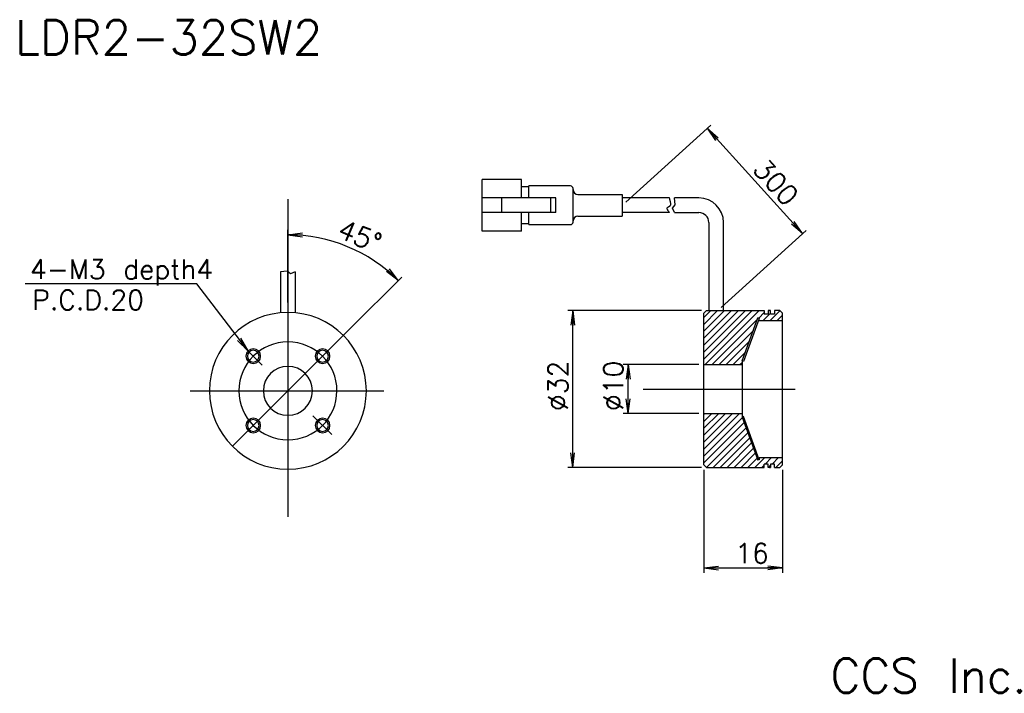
# Model space of a CAD drawing. Extents: x 36 to 237, y 44 to 181.
import ezdxf

# ---------------------------------------------------------------- set-up
doc = ezdxf.new("R2010")
doc.units = 0
doc.header["$MEASUREMENT"] = 0
doc.layers.get('0').update_dxf_attribs({"linetype": 'CONTINUOUS'})
doc.styles.add('Font_0', font='txt', dxfattribs={"bigfont": 'BIGFONT'})

# ---------------------------------------------------------------- blocks, each defined once
blk = doc.blocks.new('PLY0')
at = {"color": 7, "linetype": 'Continuous'}
for p, q in [((183.0783, 111.6465), (186.2788, 120.4398)), ((186.5607, 120.3372), (183.3602, 111.5439)), ((183.3602, 111.5439), (183.0783, 111.6465))]:
    blk.add_line(p, q, dxfattribs=at)
blk = doc.blocks.new('PLY1')
at = {"color": 7, "linetype": 'Continuous'}
for p, q in [((183.3602, 100.2728), (183.0783, 100.1702)), ((183.0783, 100.1702), (186.2788, 91.37687)), ((186.5607, 91.47948), (183.3602, 100.2728))]:
    blk.add_line(p, q, dxfattribs=at)
blk = doc.blocks.new('PLY2')
at = {"color": 7, "linetype": 'Continuous'}
for p, q in [((175.2607, 112.0358), (185.1333, 121.9084)), ((175.2607, 113.45), (183.7191, 121.9084)), ((175.2607, 114.8642), (182.3049, 121.9084)), ((175.2607, 116.2784), (180.8907, 121.9084)), ((175.2607, 117.6926), (179.4765, 121.9084)), ((175.2607, 119.1068), (178.0622, 121.9084)), ((175.2607, 120.521), (176.648, 121.9084)), ((175.5475, 110.9083), (186.5475, 121.9084)), ((186.436, 120.3826), (187.5607, 121.5073)), ((187.3759, 119.9084), (188.8607, 121.3931)), ((188.7902, 119.9084), (190.7755, 121.8936)), ((190.2044, 119.9084), (191.2607, 120.9647)), ((176.9617, 110.9083), (186.1561, 120.1027)), ((178.3759, 110.9083), (185.3468, 117.8792)), ((179.7901, 110.9083), (184.5375, 115.6557)), ((181.2044, 110.9083), (183.7283, 113.4322)), ((182.6186, 110.9083), (183.0607, 111.3505)), ((175.2607, 93.65099), (182.5181, 100.9083)), ((175.2607, 95.06521), (181.1039, 100.9083)), ((175.2607, 96.47942), (179.6897, 100.9083)), ((175.2607, 97.89363), (178.2755, 100.9083)), ((175.2607, 99.30785), (176.8612, 100.9083)), ((175.2607, 100.7221), (175.447, 100.9083)), ((175.2607, 92.23678), (183.1092, 100.0853)), ((175.2607, 90.82256), (183.4866, 99.04844)), ((175.7607, 89.90836), (183.864, 98.0116)), ((177.1749, 89.90836), (184.2413, 96.97477)), ((178.5892, 89.90836), (184.6187, 95.93792)), ((180.0034, 89.90836), (184.9961, 94.90108)), ((181.4176, 89.90836), (185.3735, 93.86425)), ((182.8318, 89.90836), (185.7509, 92.82742)), ((184.246, 89.90836), (186.1282, 91.79058)), ((185.6602, 89.90836), (187.6602, 91.90836)), ((187.0744, 89.90836), (187.5607, 90.39465)), ((187.7744, 90.60835), (189.0744, 91.90836)), ((189.1886, 90.60835), (190.4886, 91.90836)), ((189.9029, 89.90836), (191.2607, 91.26621)), ((188.4886, 89.90836), (188.8607, 90.28043))]:
    blk.add_line(p, q, dxfattribs=at)
blk = doc.blocks.new('PLY3')
at = {"color": 4, "linetype": 'Continuous'}
for p, q in [((71.8186, 127.3781), (36.8186, 127.3781)), ((82.27939, 113.6745), (71.8186, 127.3781))]:
    blk.add_line(p, q, dxfattribs=at)
at = {"color": 7, "linetype": 'Continuous'}
for q in [(80.16338, 115.8012), (80.45906, 116.0592), (80.78588, 116.2764)]:
    blk.add_line((82.27939, 113.6745), q, dxfattribs=at)
blk = doc.blocks.new('PLY5')
at = {"color": 7, "linetype": 'Continuous'}
for q in [(177.9162, 156.9021), (178.189, 157.1841), (177.6089, 156.6581)]:
    blk.add_line((175.9011, 159.1246), q, dxfattribs=at)
blk = doc.blocks.new('PLY6')
at = {"color": 7, "linetype": 'Continuous'}
for q in [(193.1074, 139.565), (193.3803, 139.847), (193.6876, 140.091)]:
    blk.add_line((195.3954, 137.6246), q, dxfattribs=at)
blk = doc.blocks.new('PLY7')
at = {"color": 7, "linetype": 'Continuous'}
for p, q in [((90.25672, 129.9728), (88.87878, 129.8374)), ((90.9642, 129.4532), (90.25672, 129.9728)), ((91.87877, 129.8374), (90.9642, 129.4532)), ((91.87877, 129.8374), (91.87877, 129.8374))]:
    blk.add_line(p, q, dxfattribs=at)
blk = doc.blocks.new('PLY8')
at = {"color": 7, "linetype": 'Continuous'}
for p, q in [((169.3961, 143.5304), (169.2607, 144.9084)), ((168.8766, 142.8229), (169.3961, 143.5304)), ((169.2607, 141.9084), (168.8766, 142.8229)), ((169.2607, 141.9084), (169.2607, 141.9084))]:
    blk.add_line(p, q, dxfattribs=at)

msp = doc.modelspace()

# ---------------------------------------------------------------- linework, layer by layer
at = {"color": 4, "linetype": 'Continuous'}
for p, q in [((159.3087, 144.0801), (176.6419, 159.7963)), ((175.9011, 159.1246), (195.3954, 137.6246)), ((178.8031, 122.5801), (196.1362, 138.2963)), ((174.7607, 121.9084), (147.5029, 121.9084)), ((148.5029, 89.90836), (148.5029, 121.9084)), ((174.2607, 110.9083), (158.8142, 110.9083)), ((159.8142, 100.9083), (159.8142, 110.9083)), ((174.2607, 100.9083), (158.8142, 100.9083)), ((174.7607, 89.90836), (147.5029, 89.90836)), ((175.2607, 89.40836), (175.2607, 68.38457)), ((191.2607, 89.40836), (191.2607, 68.38457)), ((175.2607, 69.38457), (191.2607, 69.38457))]:
    msp.add_line(p, q, dxfattribs=at)
at = {"color": 7, "linetype": 'Continuous'}
for p, q in [((130.0679, 138.1584), (130.0679, 148.6584)), ((138.0679, 148.6584), (130.0679, 148.6584)), ((138.0679, 144.9084), (138.0679, 148.6584)), ((139.5679, 147.1584), (138.0679, 147.1584)), ((139.5679, 144.9084), (139.5679, 147.3584)), ((148.0679, 147.3584), (139.5679, 147.3584)), ((148.5679, 139.9583), (148.5679, 146.8584)), ((145.0679, 144.9084), (130.0679, 144.9084)), ((134.0679, 141.9084), (134.0679, 144.9084)), ((144.0679, 141.9084), (144.0679, 144.9084)), ((145.0679, 141.9084), (145.0679, 144.9084)), ((149.5679, 145.6084), (158.5679, 145.6084)), ((158.5679, 145.6084), (158.5679, 141.2083)), ((168.2489, 144.9084), (158.5679, 144.9084)), ((168.2663, 144.8349), (168.2489, 144.9084)), ((168.2836, 144.7614), (168.2663, 144.8349)), ((168.3009, 144.6879), (168.2836, 144.7614)), ((168.3182, 144.6144), (168.3009, 144.6879)), ((168.3356, 144.541), (168.3182, 144.6144)), ((174.2607, 144.9084), (169.2607, 144.9084)), ((167.7369, 142.7956), (167.744, 142.8363)), ((167.7371, 142.7536), (167.7369, 142.7956)), ((167.7447, 142.7103), (167.7371, 142.7536)), ((167.744, 142.8363), (167.7584, 142.8757)), ((167.7595, 142.6658), (167.7447, 142.7103)), ((167.7584, 142.8757), (167.7802, 142.9139)), ((167.7816, 142.6199), (167.7595, 142.6658)), ((167.7802, 142.9139), (167.8092, 142.9507)), ((167.8109, 142.5728), (167.7816, 142.6199)), ((167.8092, 142.9507), (167.8456, 142.9863)), ((167.8456, 142.9863), (167.8892, 143.0205)), ((167.8892, 143.0205), (167.9402, 143.0535)), ((167.9402, 143.0535), (167.9985, 143.0852)), ((167.9985, 143.0852), (168.0641, 143.1156)), ((168.0641, 143.1156), (168.1353, 143.1453)), ((168.1353, 143.1453), (168.2019, 143.1775)), ((168.2019, 143.1775), (168.2622, 143.2129)), ((168.2622, 143.2129), (168.3161, 143.2513)), ((168.3161, 143.2513), (168.3637, 143.2929)), ((168.3529, 144.4675), (168.3356, 144.541)), ((168.3702, 144.394), (168.3529, 144.4675)), ((168.3637, 143.2929), (168.4049, 143.3376)), ((168.3875, 144.3205), (168.3702, 144.394)), ((168.4048, 144.2471), (168.3875, 144.3205)), ((168.4222, 144.1736), (168.4048, 144.2471)), ((168.4049, 143.3376), (168.4399, 143.3854)), ((168.4395, 144.1001), (168.4222, 144.1736)), ((168.4568, 144.0266), (168.4395, 144.1001)), ((168.4399, 143.3854), (168.4685, 143.4363)), ((168.4741, 143.9532), (168.4568, 144.0266)), ((168.4685, 143.4363), (168.4907, 143.4903)), ((168.4915, 143.8797), (168.4741, 143.9532)), ((168.4907, 143.4903), (168.5066, 143.5474)), ((168.507, 143.8071), (168.4915, 143.8797)), ((168.5066, 143.5474), (168.5162, 143.6077)), ((168.5164, 143.7375), (168.507, 143.8071)), ((168.5162, 143.6077), (168.5195, 143.671)), ((168.5195, 143.671), (168.5164, 143.7375)), ((145.0679, 141.9084), (130.0679, 141.9084)), ((138.0679, 138.1584), (138.0679, 141.9084)), ((139.5679, 139.4583), (139.5679, 141.9084)), ((149.5679, 141.2083), (158.5679, 141.2083)), ((168.2489, 141.9084), (158.5679, 141.9084)), ((167.8422, 142.5254), (167.8109, 142.5728)), ((167.8735, 142.4779), (167.8422, 142.5254)), ((167.9047, 142.4304), (167.8735, 142.4779)), ((167.936, 142.383), (167.9047, 142.4304)), ((167.9673, 142.3355), (167.936, 142.383)), ((167.9986, 142.288), (167.9673, 142.3355)), ((168.0299, 142.2406), (167.9986, 142.288)), ((168.0612, 142.1931), (168.0299, 142.2406)), ((168.0925, 142.1457), (168.0612, 142.1931)), ((168.1238, 142.0982), (168.0925, 142.1457)), ((168.1551, 142.0507), (168.1238, 142.0982)), ((168.1864, 142.0033), (168.1551, 142.0507)), ((168.2176, 141.9558), (168.1864, 142.0033)), ((168.2489, 141.9084), (168.2176, 141.9558)), ((169.2607, 141.9084), (174.2607, 141.9084)), ((139.5679, 139.6584), (138.0679, 139.6584)), ((139.5679, 139.6584), (138.0679, 139.6584)), ((139.5679, 139.4583), (148.0679, 139.4583)), ((176.2607, 139.9084), (176.2607, 121.9084)), ((179.2607, 121.9084), (179.2607, 139.9084)), ((90.41111, 123.5428), (90.41111, 138.3882)), ((90.41111, 137.3882), (93.38544, 137.7798)), ((90.41111, 137.3882), (93.41111, 137.3882)), ((90.41111, 137.3882), (93.38544, 136.9966)), ((138.0679, 138.1584), (130.0679, 138.1584)), ((88.87878, 129.8374), (88.87878, 121.4754)), ((91.87878, 129.8374), (91.87878, 121.4754)), ((103.139, 118.2707), (113.6363, 128.768)), ((112.9292, 128.0609), (110.5492, 129.8872)), ((112.9292, 128.0609), (110.8079, 130.1823)), ((112.9292, 128.0609), (111.1029, 130.441)), ((148.5029, 121.9084), (148.1113, 118.934)), ((148.5029, 121.9084), (148.5029, 118.9083)), ((148.5029, 121.9084), (148.8944, 118.934)), ((175.2607, 121.4083), (175.7607, 121.9084)), ((175.2607, 90.40835), (175.2607, 121.4083)), ((175.7607, 121.9084), (187.5607, 121.9084)), ((187.5607, 121.9084), (187.5607, 121.2083)), ((188.3607, 121.2083), (187.5607, 121.2083)), ((188.3607, 121.9084), (188.3607, 121.2083)), ((188.8607, 121.9084), (188.3607, 121.9084)), ((188.6607, 121.9084), (188.8607, 121.9084)), ((188.8607, 121.2083), (188.8607, 121.9084)), ((189.6607, 121.2083), (188.8607, 121.2083)), ((190.7607, 121.9084), (189.6607, 121.9084)), ((189.6607, 121.9084), (189.6607, 121.2083)), ((191.2607, 121.4083), (190.7607, 121.9084)), ((191.2607, 90.40835), (191.2607, 121.4083)), ((186.5607, 120.3372), (186.2788, 120.4398)), ((186.5607, 119.9084), (186.5607, 120.3372)), ((186.5607, 119.9084), (191.2607, 119.9084)), ((159.8142, 110.9083), (159.4226, 107.934)), ((159.8142, 110.9083), (159.8142, 107.9083)), ((159.8142, 110.9083), (160.2058, 107.934)), ((175.2607, 110.9083), (183.0607, 110.9083)), ((183.0607, 111.6465), (183.0607, 100.1702)), ((159.8142, 100.9083), (159.4226, 103.8827)), ((159.8142, 100.9083), (159.8142, 103.9083)), ((159.8142, 100.9083), (160.2058, 103.8827)), ((175.2607, 100.9083), (183.0607, 100.9083)), ((148.5029, 89.90836), (148.1113, 92.88268)), ((148.5029, 89.90836), (148.5029, 92.90835)), ((148.5029, 89.90836), (148.8944, 92.88268)), ((175.2607, 90.40835), (175.7607, 89.90836)), ((186.5607, 91.47948), (186.2788, 91.37687)), ((186.5607, 91.90836), (191.2607, 91.90836)), ((186.5607, 91.90836), (186.5607, 91.47948)), ((188.3607, 90.60835), (187.5607, 90.60835)), ((187.5607, 89.90836), (187.5607, 90.60835)), ((188.3607, 89.90836), (188.3607, 90.60835)), ((189.6607, 90.60835), (188.8607, 90.60835)), ((188.8607, 90.60835), (188.8607, 89.90836)), ((189.6607, 89.90836), (189.6607, 90.60835)), ((191.2607, 90.40835), (190.7607, 89.90836)), ((175.7607, 89.90836), (187.5607, 89.90836)), ((188.8607, 89.90836), (188.3607, 89.90836)), ((188.6607, 89.90836), (188.8607, 89.90836)), ((189.6607, 89.90836), (190.7607, 89.90836)), ((175.2607, 69.38457), (178.235, 69.77615)), ((175.2607, 69.38457), (178.2607, 69.38457)), ((175.2607, 69.38457), (178.235, 68.993)), ((191.2607, 69.38457), (188.2607, 69.38457)), ((191.2607, 69.38457), (188.2864, 69.77615)), ((191.2607, 69.38457), (188.2864, 68.993))]:
    msp.add_line(p, q, dxfattribs=at)
at = {"color": 3, "linetype": 'Continuous'}
for p, q in [((90.41111, 144.6475), (90.41111, 79.82401)), ((106.4364, 121.5681), (79.0974, 94.22911)), ((85.15221, 110.8017), (81.4656, 114.4883)), ((70.487, 105.5428), (109.9867, 105.5428)), ((162.8654, 105.9083), (193.8859, 105.9083)), ((95.49935, 100.4546), (99.35663, 96.59729))]:
    msp.add_line(p, q, dxfattribs=at)
at = {"color": 7, "linetype": 'Continuous'}
for centre, radius, start, end in [((148.0679, 146.8584), 0.5, 0, 90), ((149.5679, 146.6084), 1, 180, 270), ((174.2607, 139.9084), 5, 0, 90), ((149.5679, 140.2083), 1, 90, 180), ((174.2607, 139.9084), 2, 0, 90), ((148.0679, 139.9583), 0.5, 270, 0), ((90.41111, 105.5428), 31.84542, 45, 90), ((90.41111, 105.5428), 16, 0, 359.9), ((83.34004, 112.6139), 1.5, 0, 359.9), ((83.34004, 112.6139), 1.2, 0, 359.9), ((97.48219, 112.6139), 1.5, 0, 359.9), ((97.48219, 112.6139), 1.2, 0, 359.9), ((90.41111, 105.5428), 5, 0, 359.9), ((83.34004, 98.47175), 1.5, 0, 359.9), ((83.34004, 98.47175), 1.2, 0, 359.9), ((97.48219, 98.47175), 1.5, 0, 359.9), ((97.48219, 98.47175), 1.2, 0, 359.9)]:
    msp.add_arc(centre, radius, start, end, dxfattribs=at)
at = {"color": 3, "linetype": 'Continuous'}
msp.add_arc((90.41111, 105.5428), 10, 0, 359.9, dxfattribs=at)

# ---------------------------------------------------------------- block references
at = {"linetype": 'Continuous'}
for name in ['PLY5', 'PLY8', 'PLY6', 'PLY7', 'PLY3', 'PLY2', 'PLY0', 'PLY1']:
    msp.add_blockref(name, (0, 0), dxfattribs=at)

# ---------------------------------------------------------------- texts
at = {"color": 7, "linetype": 'Continuous', "style": 'Font_0'}
for s, p in [('LDR2-32SW2', (34.74194, 174.1731)), ('CCS Inc.', (201.0658, 43.92688))]:
    msp.add_text(s, height=7, dxfattribs=at).set_placement(p)
at = {"color": 4, "linetype": 'Continuous', "style": 'Font_0'}
for s, rotation, p in [('300', 312, (185.0212, 150.5992)), ('45%%d', 337, (100.2089, 137.0361)), ('%%c32', 90, (147.5029, 101.4083)), ('%%c10', 90, (158.8142, 101.4083))]:
    msp.add_text(s, height=4, rotation=rotation, dxfattribs=at).set_placement(p)
for s, p in [('4-M3 depth4', (37.8186, 128.3781)), ('P.C.D.20', (38.25281, 122.0958)), ('16', (181.645, 70.38458))]:
    msp.add_text(s, height=4, dxfattribs=at).set_placement(p)

doc.saveas('drawing.dxf')
